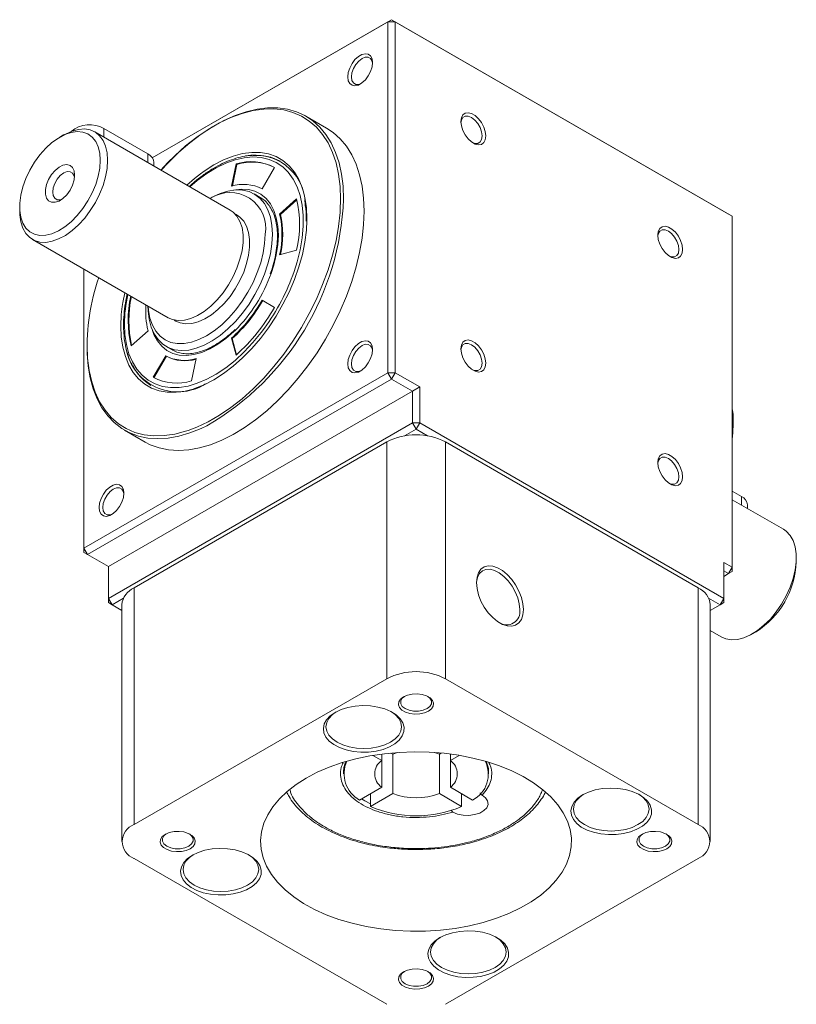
# Model space of a CAD drawing. Header units: millimetres. Extents: x 2723 to 3130, y 721 to 1006.
# Tile 6 of 8: x 3021 to 3066, y 764 to 821. Entities that reach past the tile are written whole.
import ezdxf

# ---------------------------------------------------------------- set-up
doc = ezdxf.new("R2010")
doc.units = ezdxf.units.MM
doc.layers.add('產品', color=7, linetype='Continuous')

# ---------------------------------------------------------------- blocks, each defined once
blk = doc.blocks.new('A$C7F325331')
at = {"color": 0, "linetype": 'Continuous', "lineweight": 15}
for p, q in [((7.68, 49.454), (21.531, 57.45)), ((21.319, 57.327), (7.68, 49.454)), ((21.319, 57.327), (21.531, 57.45)), ((21.319, 36.995), (21.319, 57.327)), ((21.744, 57.327), (21.319, 57.327)), ((21.744, 57.327), (21.531, 57.45)), ((21.531, 57.45), (41.048, 46.183)), ((41.26, 46.061), (21.744, 57.327)), ((21.744, 57.327), (21.744, 36.995)), ((17.765, 51.173), (16.577, 51.858)), ((2.545, 50.774), (2.333, 50.652)), ((12.194, 46.421), (4.345, 50.953)), ((7.425, 49.672), (4.879, 51.142)), ((4.879, 51.142), (4.879, 50.645)), ((7.425, 49.672), (7.425, 49.175)), ((7.776, 48.972), (7.776, 49.182)), ((12.528, 49.092), (12.264, 47.804)), ((12.57, 49.068), (12.314, 47.817)), ((12.57, 49.068), (12.528, 49.092)), ((14.033, 47.646), (14.753, 48.893)), ((13.92, 47.157), (13.581, 47.353)), ((11.03, 47.1), (11.024, 47.097)), ((14.086, 47.048), (13.92, 47.157)), ((16.038, 47.065), (15.054, 46.193)), ((16.051, 47.015), (15.097, 46.169)), ((18.563, 46.422), (18.583, 47.051)), ((0, 46.61), (0, 46.365)), ((12.589, 46.125), (12.492, 46.181)), ((15.097, 46.169), (15.054, 46.193)), ((16.596, 45.875), (16.594, 45.778)), ((16.631, 45.924), (16.63, 45.82)), ((41.26, 46.061), (41.048, 46.183)), ((41.26, 25.729), (41.26, 46.061)), ((0.746, 44.717), (8.595, 40.186)), ((15.054, 43.835), (16.038, 44.098)), ((3.712, 43.004), (3.712, 26.831)), ((14.753, 40.787), (14.033, 41.203)), ((7.425, 40.861), (7.425, 40.854)), ((8.952, 40.049), (9.049, 39.993)), ((6.448, 38.562), (7.432, 39.434)), ((12.264, 39.002), (12.528, 38.019)), ((12.307, 38.978), (12.264, 39.002)), ((12.307, 38.978), (12.557, 38.045)), ((8.481, 38.519), (8.82, 38.324)), ((8.453, 37.981), (7.733, 36.734)), ((8.495, 37.957), (7.776, 36.71)), ((8.495, 37.957), (8.453, 37.981)), ((9.958, 36.535), (10.222, 37.823)), ((3.712, 26.831), (21.319, 36.995)), ((21.531, 36.628), (3.924, 26.464)), ((21.531, 36.628), (21.319, 36.995)), ((21.744, 36.995), (21.319, 36.995)), ((21.531, 36.628), (21.744, 36.995)), ((22.741, 35.93), (21.531, 36.628)), ((21.744, 36.995), (23.165, 36.175)), ((23.165, 36.175), (22.741, 35.93)), ((23.165, 36.175), (23.165, 34.093)), ((22.741, 35.93), (5.134, 25.766)), ((22.741, 34.093), (22.741, 35.93)), ((41.268, 34.8), (41.26, 34.935)), ((5.134, 23.928), (22.741, 34.093)), ((6.078, 33.671), (7.266, 32.986)), ((22.953, 33.725), (22.289, 33.342)), ((22.953, 33.725), (22.741, 34.093)), ((23.165, 34.093), (22.741, 34.093)), ((22.953, 33.725), (23.165, 34.093)), ((23.616, 33.342), (22.953, 33.725)), ((23.165, 34.093), (40.772, 23.928)), ((6.619, 24.541), (21.256, 32.99)), ((21.256, 19.273), (21.256, 32.99)), ((24.65, 32.99), (24.65, 19.273)), ((24.65, 32.99), (39.287, 24.541)), ((41.79, 29.834), (41.26, 30.14)), ((41.79, 29.834), (41.79, 29.336)), ((44.226, 27.93), (41.26, 29.642)), ((42.141, 29.133), (42.141, 29.344)), ((3.924, 26.464), (3.712, 26.831)), ((3.712, 26.831), (3.712, 26.586)), ((3.924, 26.464), (3.712, 26.586)), ((3.924, 26.464), (5.134, 25.766)), ((44.972, 26.037), (44.972, 26.282)), ((5.134, 25.766), (5.134, 23.928)), ((40.772, 26.011), (41.26, 25.729)), ((40.772, 23.928), (40.772, 26.011)), ((41.048, 25.361), (41.26, 25.729)), ((41.26, 25.484), (41.26, 25.729)), ((41.048, 25.361), (40.772, 25.521)), ((40.772, 25.202), (41.048, 25.361)), ((41.26, 25.484), (41.048, 25.361)), ((6.619, 24.541), (6.619, 10.823)), ((39.287, 10.823), (39.287, 24.541)), ((5.346, 23.561), (5.134, 23.928)), ((5.134, 23.683), (5.134, 23.928)), ((5.134, 23.683), (5.346, 23.561)), ((6.009, 23.944), (5.346, 23.561)), ((5.346, 23.561), (5.916, 23.232)), ((5.916, 23.561), (5.916, 9.843)), ((40.56, 23.561), (39.896, 23.944)), ((39.99, 9.843), (39.99, 23.561)), ((39.99, 23.232), (40.56, 23.561)), ((40.56, 23.561), (40.772, 23.928)), ((40.772, 23.683), (40.56, 23.561)), ((40.772, 23.683), (40.772, 23.928)), ((39.99, 22.062), (40.627, 21.694)), ((42.427, 21.873), (42.639, 21.995)), ((6.619, 10.823), (21.256, 19.273)), ((24.65, 19.273), (39.287, 10.823)), ((20.458, 14.835), (20.968, 14.541)), ((20.968, 14.541), (20.968, 14.911)), ((21.497, 14.97), (21.604, 14.908)), ((21.879, 15.002), (21.604, 14.908)), ((21.604, 14.908), (21.604, 12.616)), ((24.301, 14.908), (24.026, 15.002)), ((24.408, 14.97), (24.301, 14.908)), ((24.301, 14.908), (24.301, 12.616)), ((24.938, 14.541), (24.938, 14.911)), ((25.447, 14.835), (24.938, 14.541)), ((20.968, 14.541), (20.968, 12.984)), ((24.938, 14.541), (24.938, 12.984)), ((18.753, 13.91), (18.753, 13.762)), ((27.153, 13.762), (27.153, 13.91)), ((20.968, 12.984), (19.682, 12.242)), ((21.604, 12.616), (20.318, 11.874)), ((20.318, 12.609), (20.318, 11.874)), ((24.301, 12.616), (25.587, 11.874)), ((24.938, 12.984), (26.224, 12.242)), ((25.587, 12.609), (25.587, 11.874)), ((21.256, 0.414), (6.619, 8.863)), ((39.287, 8.863), (24.65, 0.414))]:
    blk.add_line(p, q, dxfattribs=at)
at = {"color": 0, "linetype": 'Continuous', "lineweight": 15, "flags": 128}
for points in [[(20.437, 54.966), (20.408, 55.184), (20.323, 55.35), (20.188, 55.452), (20.015, 55.48), (19.818, 55.434), (19.613, 55.315), (19.416, 55.135), (19.243, 54.907), (19.109, 54.65), (19.024, 54.385), (18.995, 54.134), (19.024, 53.916), (19.109, 53.749), (19.243, 53.648), (19.416, 53.619), (19.613, 53.666), (19.818, 53.785), (20.015, 53.965), (20.188, 54.193), (20.323, 54.45), (20.408, 54.715), (20.437, 54.966)], [(20.435, 54.901), (20.407, 55.046), (20.32, 55.194), (20.183, 55.272), (20.012, 55.274), (19.822, 55.199), (19.632, 55.055), (19.46, 54.855), (19.324, 54.619), (19.237, 54.37), (19.207, 54.134), (19.237, 53.931), (19.324, 53.784), (19.46, 53.705), (19.632, 53.703), (19.771, 53.751)], [(8.196, 48.73), (8.601, 49.165), (9.222, 49.771), (9.859, 50.321), (10.508, 50.813), (11.164, 51.242), (11.82, 51.604), (12.473, 51.897), (13.117, 52.119), (13.747, 52.267), (14.358, 52.341), (14.945, 52.34), (15.504, 52.265), (16.03, 52.114), (16.519, 51.891), (16.968, 51.596), (17.373, 51.233), (17.73, 50.802), (18.037, 50.309), (18.292, 49.757), (18.492, 49.15), (18.636, 48.494), (18.708, 47.965)], [(18.583, 47.051), (18.553, 47.794), (18.465, 48.496), (18.318, 49.153), (18.115, 49.759), (17.856, 50.309), (17.544, 50.798), (17.181, 51.224), (16.77, 51.581), (16.315, 51.868), (15.819, 52.082), (15.286, 52.222), (14.721, 52.285), (14.128, 52.273), (13.511, 52.184), (12.876, 52.02), (12.228, 51.782), (11.572, 51.471), (10.914, 51.091), (10.258, 50.644), (9.61, 50.134), (8.975, 49.565), (8.586, 49.181)], [(26.99, 50.715), (26.96, 50.966), (26.875, 51.231), (26.741, 51.488), (26.568, 51.716), (26.371, 51.896), (26.166, 52.015), (25.969, 52.062), (25.796, 52.033), (25.662, 51.932), (25.576, 51.765), (25.547, 51.548), (25.576, 51.296), (25.662, 51.031), (25.796, 50.775), (25.969, 50.547), (26.166, 50.366), (26.371, 50.248), (26.568, 50.201), (26.741, 50.229), (26.875, 50.331), (26.96, 50.497), (26.99, 50.715)], [(26.777, 50.715), (26.747, 50.952), (26.66, 51.2), (26.524, 51.436), (26.352, 51.636), (26.162, 51.78), (25.972, 51.855), (25.801, 51.854), (25.665, 51.775), (25.577, 51.627), (25.549, 51.483)], [(4.667, 49.304), (4.637, 49.719), (4.547, 50.088), (4.4, 50.402), (4.199, 50.653), (3.95, 50.834), (3.659, 50.94), (3.334, 50.969), (2.983, 50.92), (2.615, 50.795), (2.239, 50.595), (1.867, 50.328), (1.506, 49.999), (1.167, 49.617), (0.858, 49.193), (0.587, 48.736), (0.361, 48.259), (0.187, 47.774), (0.068, 47.294), (0.008, 46.831), (0.008, 46.398), (0.068, 46.004), (0.187, 45.662), (0.361, 45.379), (0.587, 45.162), (0.858, 45.018), (1.167, 44.95), (1.506, 44.96), (1.867, 45.048), (2.239, 45.211), (2.615, 45.445), (2.983, 45.744), (3.334, 46.1), (3.659, 46.505), (3.95, 46.947), (4.199, 47.415), (4.4, 47.898), (4.547, 48.382), (4.637, 48.855), (4.667, 49.304)], [(2.545, 50.774), (2.643, 50.828), (3.03, 51), (3.406, 51.098), (3.762, 51.119), (4.089, 51.063), (4.38, 50.932), (4.628, 50.728), (4.827, 50.456), (4.973, 50.123), (5.061, 49.736), (5.091, 49.304)], [(19.94, 46.365), (19.911, 47.106), (19.824, 47.808), (19.68, 48.465), (19.48, 49.071), (19.225, 49.624), (18.918, 50.117), (18.561, 50.547), (18.156, 50.911), (17.765, 51.173)], [(26.213, 50.333), (26.352, 50.285), (26.524, 50.287), (26.66, 50.365), (26.747, 50.513), (26.777, 50.715)], [(10.477, 48.53), (10.68, 48.677), (11.243, 49.036), (11.806, 49.327), (12.363, 49.547), (12.908, 49.693), (13.435, 49.763), (13.937, 49.758), (14.41, 49.676), (14.848, 49.519), (15.247, 49.289), (15.602, 48.988), (15.909, 48.619), (16.165, 48.186), (16.367, 47.695), (16.513, 47.15), (16.602, 46.558), (16.631, 45.924)], [(5.091, 49.304), (5.061, 48.838), (4.973, 48.349), (4.827, 47.847), (4.628, 47.346), (4.38, 46.855), (4.089, 46.388), (3.762, 45.954), (3.406, 45.565), (3.03, 45.229), (2.643, 44.954), (2.254, 44.746), (1.871, 44.611), (1.504, 44.551), (1.162, 44.569), (0.852, 44.663), (0.582, 44.831), (0.357, 45.069), (0.185, 45.373), (0.067, 45.734), (0.007, 46.145), (0, 46.365)], [(3.182, 48.447), (3.151, 48.165), (3.058, 47.867), (2.913, 47.575), (2.724, 47.313), (2.506, 47.098), (2.276, 46.946), (2.049, 46.87), (1.844, 46.874), (1.675, 46.959), (1.555, 47.118), (1.493, 47.339), (1.493, 47.605), (1.555, 47.898), (1.675, 48.196), (1.844, 48.475), (2.049, 48.716), (2.276, 48.901), (2.506, 49.016), (2.724, 49.053), (2.913, 49.008), (3.058, 48.885), (3.151, 48.693), (3.182, 48.447)], [(8.586, 49.181), (8.358, 48.942), (8.175, 48.742)], [(15.89, 42.863), (16.064, 43.42), (16.237, 44.124), (16.353, 44.813), (16.412, 45.48), (16.412, 46.116), (16.353, 46.715), (16.237, 47.269), (16.064, 47.773), (15.836, 48.221), (15.556, 48.608), (15.228, 48.929), (14.854, 49.181), (14.439, 49.36), (13.988, 49.466), (13.507, 49.496), (12.999, 49.45), (12.471, 49.329), (11.93, 49.135), (11.381, 48.868), (10.83, 48.533), (10.284, 48.134), (9.856, 47.771)], [(3.174, 48.311), (3.151, 48.411), (3.06, 48.564), (2.92, 48.645), (2.742, 48.647), (2.546, 48.57), (2.349, 48.42), (2.172, 48.213), (2.031, 47.97), (1.94, 47.712), (1.909, 47.467), (1.94, 47.258), (2.031, 47.106), (2.172, 47.024), (2.349, 47.022), (2.447, 47.052)], [(9.685, 47.87), (10.123, 48.253), (10.477, 48.53)], [(18.708, 47.965), (18.723, 47.792), (18.752, 47.051)], [(11.03, 47.1), (11.146, 47.165), (11.606, 47.38), (12.057, 47.521), (12.491, 47.587), (12.9, 47.577), (13.279, 47.49), (13.621, 47.329), (13.921, 47.096), (14.173, 46.794), (14.374, 46.429), (14.519, 46.006), (14.608, 45.534), (14.637, 45.018)], [(12.383, 47.578), (12.397, 47.58), (12.833, 47.633), (13.244, 47.609), (13.623, 47.51), (13.965, 47.336), (14.263, 47.092), (14.515, 46.78), (14.714, 46.405), (14.859, 45.974), (14.947, 45.493), (14.977, 44.969), (14.947, 44.412), (14.859, 43.829), (14.714, 43.231), (14.556, 42.739)], [(7.266, 32.986), (7.564, 32.832), (8.072, 32.645), (8.615, 32.532), (9.189, 32.494), (9.789, 32.53), (10.41, 32.642), (11.047, 32.827), (11.696, 33.085), (12.352, 33.413), (13.008, 33.809), (13.661, 34.269), (14.305, 34.791), (14.935, 35.37), (15.546, 36.001), (16.133, 36.68), (16.692, 37.401), (17.218, 38.159), (17.707, 38.947), (18.156, 39.76), (18.561, 40.591), (18.918, 41.434), (19.225, 42.281), (19.48, 43.128), (19.68, 43.966), (19.824, 44.789), (19.911, 45.591), (19.94, 46.365)], [(12.194, 46.421), (12.358, 46.308), (12.583, 46.069), (12.756, 45.766), (12.873, 45.404), (12.933, 44.994), (12.933, 44.544), (12.873, 44.065), (12.756, 43.568), (12.583, 43.065), (12.358, 42.567), (12.088, 42.087), (11.778, 41.635), (11.436, 41.223), (11.069, 40.859), (10.686, 40.552), (10.297, 40.31), (9.91, 40.138), (9.534, 40.04), (9.178, 40.019), (8.851, 40.075), (8.595, 40.186)], [(9.752, 33.654), (10.258, 33.846), (10.914, 34.157), (11.572, 34.537), (12.228, 34.984), (12.876, 35.494), (13.511, 36.062), (14.128, 36.686), (14.721, 37.358), (15.286, 38.075), (15.819, 38.829), (16.315, 39.616), (16.77, 40.428), (17.181, 41.26), (17.544, 42.104), (17.856, 42.954), (18.115, 43.803), (18.318, 44.643), (18.465, 45.47), (18.553, 46.274), (18.563, 46.422)], [(12.589, 46.125), (12.75, 46.013), (12.97, 45.778), (13.14, 45.48), (13.256, 45.124), (13.315, 44.721), (13.315, 44.278), (13.256, 43.807), (13.14, 43.319), (12.97, 42.824), (12.75, 42.335), (12.484, 41.862), (12.179, 41.418), (11.843, 41.012), (11.482, 40.654), (11.106, 40.353), (10.723, 40.115), (10.342, 39.946), (9.973, 39.85), (9.623, 39.829), (9.301, 39.884), (9.049, 39.993)], [(16.63, 45.82), (16.602, 45.257), (16.513, 44.563), (16.367, 43.849), (16.165, 43.125), (15.909, 42.397), (15.602, 41.673), (15.247, 40.962), (14.848, 40.271), (14.41, 39.608), (13.937, 38.981), (13.435, 38.395), (12.908, 37.858), (12.363, 37.375), (11.806, 36.951), (11.243, 36.592), (10.68, 36.301), (10.123, 36.081), (10.045, 36.056)], [(38.39, 44.134), (38.36, 44.385), (38.275, 44.65), (38.141, 44.907), (37.968, 45.135), (37.771, 45.315), (37.566, 45.434), (37.369, 45.481), (37.196, 45.452), (37.062, 45.351), (36.976, 45.184), (36.947, 44.967), (36.976, 44.715), (37.062, 44.45), (37.196, 44.193), (37.369, 43.966), (37.566, 43.785), (37.771, 43.667), (37.968, 43.62), (38.141, 43.648), (38.275, 43.75), (38.36, 43.916), (38.39, 44.134)], [(38.177, 44.134), (38.147, 44.371), (38.06, 44.619), (37.924, 44.855), (37.752, 45.055), (37.562, 45.199), (37.372, 45.274), (37.201, 45.272), (37.065, 45.194), (36.977, 45.046), (36.949, 44.902)], [(14.637, 45.018), (14.608, 44.469), (14.519, 43.894), (14.374, 43.303), (14.173, 42.707), (13.921, 42.114), (13.621, 41.535), (13.279, 40.979), (12.9, 40.454), (12.491, 39.971), (12.057, 39.536), (11.606, 39.158), (11.146, 38.841), (10.685, 38.591), (10.228, 38.413), (9.785, 38.309), (9.363, 38.281), (8.968, 38.33), (8.606, 38.454), (8.285, 38.652), (8.009, 38.92), (7.782, 39.254), (7.608, 39.648), (7.491, 40.097), (7.432, 40.592), (7.425, 40.854)], [(7.431, 40.858), (7.454, 40.605), (7.54, 40.152), (7.683, 39.749), (7.879, 39.402), (8.126, 39.118), (8.419, 38.902), (8.753, 38.757), (9.122, 38.685), (9.52, 38.688), (9.94, 38.766), (10.376, 38.917), (10.819, 39.139), (11.262, 39.429), (11.697, 39.78), (12.118, 40.188), (12.516, 40.644), (12.885, 41.142), (13.219, 41.673), (13.511, 42.227), (13.758, 42.796), (13.954, 43.369), (14.097, 43.937), (14.184, 44.49), (14.213, 45.018)], [(37.613, 43.752), (37.752, 43.704), (37.924, 43.706), (38.06, 43.784), (38.147, 43.932), (38.177, 44.134)], [(5.937, 40.836), (5.973, 41.065), (6.085, 41.635)], [(10.045, 36.056), (9.578, 35.935), (9.051, 35.865), (8.549, 35.87), (8.076, 35.952), (7.638, 36.109), (7.239, 36.339), (6.884, 36.64), (6.577, 37.009), (6.321, 37.442), (6.119, 37.933), (5.973, 38.478), (5.884, 39.07), (5.855, 39.703), (5.884, 40.371), (5.937, 40.836)], [(6.067, 39.826), (6.096, 39.207), (6.184, 38.63), (6.329, 38.1), (6.53, 37.623), (6.784, 37.205), (7.088, 36.851), (7.44, 36.564), (7.835, 36.348), (8.268, 36.205), (8.735, 36.137), (9.23, 36.145), (9.749, 36.229), (10.284, 36.387), (10.83, 36.617), (11.381, 36.918), (11.93, 37.286), (12.471, 37.717), (12.999, 38.205), (13.507, 38.745), (13.988, 39.332), (14.176, 39.582)], [(12.47, 39.45), (12.397, 39.38), (11.943, 38.983), (11.477, 38.646), (11.009, 38.376), (10.543, 38.175), (10.089, 38.048), (9.653, 37.995), (9.242, 38.019), (8.863, 38.118), (8.521, 38.291), (8.223, 38.536), (7.971, 38.848), (7.772, 39.223), (7.688, 39.444)], [(20.437, 38.338), (20.408, 38.555), (20.323, 38.722), (20.188, 38.823), (20.015, 38.852), (19.818, 38.805), (19.613, 38.686), (19.416, 38.506), (19.243, 38.278), (19.109, 38.021), (19.024, 37.756), (18.995, 37.505), (19.024, 37.287), (19.109, 37.121), (19.243, 37.019), (19.416, 36.991), (19.613, 37.038), (19.818, 37.156), (20.015, 37.337), (20.188, 37.565), (20.323, 37.821), (20.408, 38.086), (20.437, 38.338)], [(26.99, 37.551), (26.96, 37.802), (26.875, 38.067), (26.741, 38.324), (26.568, 38.552), (26.371, 38.732), (26.166, 38.851), (25.969, 38.898), (25.796, 38.869), (25.662, 38.768), (25.576, 38.601), (25.547, 38.383), (25.576, 38.132), (25.662, 37.867), (25.796, 37.61), (25.969, 37.382), (26.166, 37.202), (26.371, 37.083), (26.568, 37.036), (26.741, 37.065), (26.875, 37.166), (26.96, 37.333), (26.99, 37.551)], [(10.838, 33.927), (10.508, 33.77), (9.859, 33.513), (9.222, 33.328), (8.601, 33.216), (8.001, 33.18), (7.428, 33.218), (6.884, 33.331), (6.376, 33.518), (5.907, 33.777), (5.479, 34.107), (5.098, 34.504), (4.765, 34.966), (4.484, 35.489), (4.257, 36.069), (4.084, 36.702), (3.969, 37.382), (3.91, 38.104), (3.903, 38.528)], [(20.435, 38.273), (20.407, 38.417), (20.32, 38.565), (20.183, 38.644), (20.012, 38.645), (19.822, 38.57), (19.632, 38.426), (19.46, 38.226), (19.324, 37.99), (19.237, 37.742), (19.207, 37.505), (19.237, 37.303), (19.324, 37.155), (19.46, 37.077), (19.632, 37.075), (19.771, 37.123)], [(26.777, 37.551), (26.747, 37.788), (26.66, 38.036), (26.524, 38.272), (26.352, 38.472), (26.162, 38.616), (25.972, 38.691), (25.801, 38.689), (25.665, 38.611), (25.577, 38.463), (25.549, 38.318)], [(3.917, 38.064), (3.933, 37.834), (4.021, 37.131), (4.168, 36.475), (4.371, 35.869), (4.63, 35.319), (4.942, 34.829), (5.305, 34.404), (5.716, 34.047), (6.171, 33.76), (6.667, 33.545), (7.2, 33.406), (7.765, 33.342), (8.358, 33.355), (8.975, 33.444), (9.61, 33.608), (9.752, 33.654)], [(26.213, 37.168), (26.352, 37.12), (26.524, 37.122), (26.66, 37.201), (26.747, 37.349), (26.777, 37.551)], [(41.26, 33.621), (41.281, 34.291), (41.268, 34.8)], [(38.39, 30.97), (38.36, 31.221), (38.275, 31.486), (38.141, 31.743), (37.968, 31.971), (37.771, 32.151), (37.566, 32.27), (37.369, 32.317), (37.196, 32.288), (37.062, 32.186), (36.976, 32.02), (36.947, 31.802), (36.976, 31.551), (37.062, 31.286), (37.196, 31.029), (37.369, 30.801), (37.566, 30.621), (37.771, 30.502), (37.968, 30.455), (38.141, 30.484), (38.275, 30.585), (38.36, 30.752), (38.39, 30.97)], [(38.177, 30.97), (38.147, 31.206), (38.06, 31.455), (37.924, 31.691), (37.752, 31.891), (37.562, 32.035), (37.372, 32.11), (37.201, 32.108), (37.065, 32.03), (36.977, 31.882), (36.949, 31.737)], [(37.613, 30.587), (37.752, 30.539), (37.924, 30.541), (38.06, 30.62), (38.147, 30.767), (38.177, 30.97)], [(6.037, 30.025), (6.008, 30.242), (5.923, 30.409), (5.788, 30.51), (5.615, 30.539), (5.418, 30.492), (5.213, 30.373), (5.016, 30.193), (4.843, 29.965), (4.709, 29.708), (4.624, 29.443), (4.595, 29.192), (4.624, 28.974), (4.709, 28.808), (4.843, 28.706), (5.016, 28.678), (5.213, 28.725), (5.418, 28.843), (5.615, 29.024), (5.788, 29.252), (5.923, 29.508), (6.008, 29.773), (6.037, 30.025)], [(6.035, 29.96), (6.007, 30.104), (5.92, 30.252), (5.783, 30.331), (5.612, 30.332), (5.422, 30.258), (5.232, 30.113), (5.06, 29.913), (4.924, 29.677), (4.837, 29.429), (4.807, 29.192), (4.837, 28.99), (4.924, 28.842), (5.06, 28.764), (5.232, 28.762), (5.371, 28.81)], [(40.627, 21.694), (40.883, 21.583), (41.21, 21.528), (41.566, 21.549), (41.942, 21.647), (42.329, 21.818), (42.718, 22.06), (43.101, 22.367), (43.468, 22.731), (43.81, 23.144), (44.12, 23.595), (44.39, 24.076), (44.615, 24.573), (44.787, 25.076), (44.905, 25.573), (44.965, 26.052), (44.965, 26.502), (44.905, 26.913), (44.787, 27.274), (44.615, 27.577), (44.39, 27.816), (44.226, 27.93)], [(29.168, 23.278), (29.138, 23.621), (29.051, 23.984), (28.909, 24.349), (28.719, 24.703), (28.489, 25.028), (28.23, 25.311), (27.952, 25.539), (27.669, 25.703), (27.391, 25.795), (27.132, 25.811), (26.902, 25.751), (26.712, 25.617), (26.57, 25.416), (26.483, 25.154), (26.453, 24.846), (26.483, 24.503), (26.57, 24.14), (26.712, 23.774), (26.902, 23.421), (27.132, 23.096), (27.391, 22.813), (27.669, 22.585), (27.952, 22.421), (28.23, 22.329), (28.489, 22.312), (28.719, 22.372), (28.909, 22.506), (29.051, 22.708), (29.138, 22.969), (29.168, 23.278)], [(28.956, 23.278), (28.927, 23.606), (28.84, 23.952), (28.701, 24.3), (28.515, 24.634), (28.291, 24.939), (28.039, 25.2), (27.772, 25.405), (27.502, 25.544), (27.241, 25.611), (27.002, 25.602), (26.796, 25.519), (26.632, 25.365), (26.518, 25.147), (26.46, 24.875), (26.454, 24.783)], [(22.231, 18.226), (22.057, 18.092), (21.956, 17.935), (21.935, 17.768), (21.997, 17.604), (22.136, 17.457), (22.341, 17.338), (22.596, 17.258), (22.88, 17.222), (23.17, 17.234), (23.442, 17.293), (23.674, 17.393), (23.848, 17.527), (23.949, 17.684), (23.97, 17.852), (23.908, 18.015), (23.769, 18.163), (23.564, 18.281), (23.309, 18.361), (23.025, 18.397), (22.736, 18.385), (22.464, 18.326), (22.231, 18.226)], [(18.27, 17.322), (17.987, 17.124), (17.773, 16.899), (17.638, 16.654), (17.585, 16.399), (17.617, 16.143), (17.732, 15.895), (17.926, 15.664), (18.193, 15.459), (18.522, 15.286), (18.902, 15.152), (19.319, 15.062), (19.758, 15.02), (20.202, 15.026), (20.637, 15.08), (21.046, 15.182), (21.414, 15.326), (21.729, 15.507), (21.978, 15.72), (22.153, 15.956), (22.248, 16.207), (22.259, 16.464), (22.185, 16.717), (22.029, 16.957), (21.798, 17.177), (21.499, 17.367), (21.142, 17.521), (20.742, 17.633), (20.313, 17.699), (19.869, 17.718), (19.427, 17.687), (19.003, 17.609), (18.613, 17.486), (18.27, 17.322)], [(22.276, 18.25), (22.151, 18.143), (22.064, 17.989), (22.064, 17.826), (22.151, 17.672), (22.316, 17.54), (22.544, 17.445), (22.812, 17.394), (23.093, 17.394), (23.361, 17.445), (23.589, 17.54), (23.755, 17.672), (23.842, 17.826), (23.842, 17.989), (23.755, 18.143), (23.629, 18.25)], [(18.324, 17.353), (18.104, 17.192), (17.901, 16.973), (17.777, 16.736), (17.735, 16.49), (17.777, 16.243), (17.901, 16.006), (18.104, 15.787), (18.376, 15.596), (18.708, 15.438), (19.086, 15.322), (19.497, 15.25), (19.925, 15.225), (20.352, 15.25), (20.763, 15.322), (21.141, 15.438), (21.473, 15.596), (21.745, 15.787), (21.948, 16.006), (22.072, 16.243), (22.115, 16.49), (22.072, 16.736), (21.948, 16.973), (21.745, 17.192), (21.525, 17.353)], [(16.589, 13.517), (16.004, 13.145), (15.485, 12.743), (15.035, 12.313), (14.659, 11.86), (14.36, 11.389), (14.142, 10.903), (14.006, 10.407), (13.953, 9.906), (13.985, 9.404), (14.1, 8.907), (14.298, 8.418), (14.577, 7.942), (14.934, 7.484), (15.365, 7.049), (15.868, 6.639), (16.437, 6.259), (17.066, 5.913), (17.751, 5.603), (18.484, 5.333), (19.259, 5.105), (20.068, 4.922), (20.905, 4.784), (21.76, 4.693), (22.627, 4.651), (23.496, 4.657), (24.361, 4.711), (25.212, 4.814), (26.042, 4.963), (26.844, 5.158), (27.609, 5.397), (28.33, 5.677), (29.002, 5.996), (29.617, 6.351), (30.169, 6.739), (30.655, 7.155), (31.068, 7.597), (31.406, 8.06), (31.665, 8.539), (31.842, 9.03), (31.936, 9.529), (31.947, 10.031), (31.873, 10.532), (31.717, 11.025), (31.478, 11.508), (31.16, 11.975), (30.765, 12.423), (30.297, 12.846), (29.761, 13.241), (29.161, 13.605), (28.503, 13.933), (27.793, 14.223), (27.039, 14.472), (26.246, 14.678), (25.422, 14.839), (24.575, 14.954), (23.713, 15.02), (22.844, 15.038), (21.976, 15.008), (21.117, 14.929), (20.275, 14.803), (19.458, 14.631), (18.674, 14.414), (17.93, 14.154), (17.233, 13.854), (16.589, 13.517)], [(32.599, 12.546), (32.316, 12.348), (32.103, 12.123), (31.967, 11.878), (31.915, 11.623), (31.946, 11.367), (32.062, 11.119), (32.256, 10.888), (32.523, 10.683), (32.852, 10.51), (33.232, 10.376), (33.648, 10.286), (34.087, 10.244), (34.532, 10.25), (34.967, 10.304), (35.375, 10.406), (35.744, 10.55), (36.058, 10.731), (36.308, 10.944), (36.483, 11.18), (36.577, 11.431), (36.588, 11.688), (36.514, 11.941), (36.359, 12.181), (36.127, 12.401), (35.828, 12.591), (35.472, 12.745), (35.072, 12.857), (34.642, 12.923), (34.198, 12.942), (33.757, 12.911), (33.333, 12.833), (32.942, 12.71), (32.599, 12.546)], [(32.654, 12.577), (32.433, 12.416), (32.231, 12.197), (32.106, 11.96), (32.064, 11.714), (32.106, 11.467), (32.231, 11.23), (32.433, 11.011), (32.705, 10.82), (33.037, 10.662), (33.416, 10.546), (33.827, 10.474), (34.254, 10.449), (34.681, 10.474), (35.092, 10.546), (35.471, 10.662), (35.803, 10.82), (36.075, 11.011), (36.277, 11.23), (36.402, 11.467), (36.444, 11.714), (36.402, 11.96), (36.277, 12.197), (36.075, 12.416), (35.854, 12.577)], [(20.318, 12.021), (19.982, 12.196), (19.798, 12.309)], [(25.083, 11.553), (25.356, 11.437), (25.675, 11.37), (26.014, 11.357), (26.345, 11.4), (26.643, 11.494), (26.883, 11.632), (27.046, 11.804), (27.119, 11.995), (27.097, 12.191), (26.981, 12.375), (26.78, 12.533)], [(8.431, 10.259), (8.257, 10.125), (8.156, 9.968), (8.135, 9.801), (8.197, 9.637), (8.336, 9.49), (8.541, 9.372), (8.796, 9.291), (9.08, 9.256), (9.37, 9.268), (9.642, 9.326), (9.874, 9.427), (10.048, 9.561), (10.149, 9.718), (10.17, 9.885), (10.108, 10.049), (9.969, 10.196), (9.764, 10.314), (9.509, 10.395), (9.225, 10.43), (8.936, 10.418), (8.664, 10.36), (8.431, 10.259)], [(8.476, 10.284), (8.351, 10.177), (8.264, 10.022), (8.264, 9.86), (8.351, 9.705), (8.516, 9.574), (8.744, 9.478), (9.012, 9.428), (9.293, 9.428), (9.561, 9.478), (9.789, 9.574), (9.955, 9.705), (10.042, 9.86), (10.042, 10.022), (9.955, 10.177), (9.831, 10.282)], [(36.031, 10.259), (35.857, 10.125), (35.756, 9.968), (35.735, 9.801), (35.797, 9.637), (35.936, 9.49), (36.141, 9.372), (36.396, 9.291), (36.68, 9.256), (36.97, 9.268), (37.242, 9.326), (37.474, 9.427), (37.648, 9.561), (37.749, 9.718), (37.77, 9.885), (37.708, 10.049), (37.569, 10.196), (37.364, 10.314), (37.109, 10.395), (36.825, 10.43), (36.536, 10.418), (36.264, 10.36), (36.031, 10.259)], [(36.076, 10.284), (35.951, 10.177), (35.864, 10.022), (35.864, 9.86), (35.951, 9.705), (36.116, 9.574), (36.344, 9.478), (36.612, 9.428), (36.893, 9.428), (37.161, 9.478), (37.389, 9.574), (37.555, 9.705), (37.642, 9.86), (37.642, 10.022), (37.555, 10.177), (37.429, 10.284)], [(9.997, 9.05), (9.713, 8.852), (9.5, 8.627), (9.365, 8.382), (9.312, 8.127), (9.344, 7.871), (9.459, 7.623), (9.653, 7.392), (9.92, 7.186), (10.249, 7.014), (10.629, 6.88), (11.046, 6.79), (11.484, 6.748), (11.929, 6.754), (12.364, 6.808), (12.773, 6.909), (13.141, 7.053), (13.456, 7.235), (13.705, 7.448), (13.88, 7.684), (13.975, 7.935), (13.985, 8.191), (13.912, 8.445), (13.756, 8.685), (13.525, 8.904), (13.225, 9.094), (12.869, 9.248), (12.469, 9.361), (12.039, 9.427), (11.596, 9.445), (11.154, 9.415), (10.73, 9.337), (10.34, 9.214), (9.997, 9.05)], [(10.051, 9.081), (9.83, 8.92), (9.628, 8.701), (9.503, 8.464), (9.461, 8.217), (9.503, 7.971), (9.628, 7.734), (9.83, 7.515), (10.103, 7.323), (10.435, 7.166), (10.813, 7.049), (11.224, 6.977), (11.651, 6.953), (12.079, 6.977), (12.489, 7.049), (12.868, 7.166), (13.2, 7.323), (13.472, 7.515), (13.675, 7.734), (13.799, 7.971), (13.841, 8.217), (13.799, 8.464), (13.675, 8.701), (13.472, 8.92), (13.251, 9.081)], [(24.326, 4.274), (24.043, 4.076), (23.83, 3.851), (23.694, 3.606), (23.642, 3.351), (23.673, 3.095), (23.788, 2.847), (23.983, 2.616), (24.249, 2.41), (24.579, 2.238), (24.958, 2.104), (25.375, 2.014), (25.814, 1.972), (26.259, 1.978), (26.693, 2.032), (27.102, 2.133), (27.471, 2.277), (27.785, 2.459), (28.035, 2.672), (28.21, 2.908), (28.304, 3.159), (28.315, 3.415), (28.241, 3.669), (28.086, 3.909), (27.854, 4.128), (27.555, 4.319), (27.199, 4.472), (26.799, 4.585), (26.369, 4.651), (25.925, 4.669), (25.483, 4.639), (25.06, 4.561), (24.669, 4.438), (24.326, 4.274)], [(24.381, 4.305), (24.16, 4.144), (23.958, 3.925), (23.833, 3.688), (23.791, 3.441), (23.833, 3.195), (23.958, 2.958), (24.16, 2.739), (24.432, 2.547), (24.764, 2.39), (25.143, 2.273), (25.554, 2.201), (25.981, 2.177), (26.408, 2.201), (26.819, 2.273), (27.198, 2.39), (27.529, 2.547), (27.802, 2.739), (28.004, 2.958), (28.129, 3.195), (28.171, 3.441), (28.129, 3.688), (28.004, 3.925), (27.802, 4.144), (27.581, 4.305)], [(22.231, 2.293), (22.057, 2.159), (21.956, 2.002), (21.935, 1.834), (21.997, 1.671), (22.136, 1.524), (22.341, 1.405), (22.596, 1.325), (22.88, 1.289), (23.17, 1.301), (23.442, 1.36), (23.674, 1.46), (23.848, 1.594), (23.949, 1.751), (23.97, 1.918), (23.908, 2.082), (23.769, 2.229), (23.564, 2.348), (23.309, 2.428), (23.025, 2.464), (22.736, 2.452), (22.464, 2.393), (22.231, 2.293)], [(22.276, 2.317), (22.151, 2.21), (22.064, 2.056), (22.064, 1.893), (22.151, 1.739), (22.316, 1.607), (22.544, 1.512), (22.812, 1.461), (23.093, 1.461), (23.361, 1.512), (23.589, 1.607), (23.755, 1.739), (23.842, 1.893), (23.842, 2.056), (23.755, 2.21), (23.629, 2.317)]]:
    blk.add_lwpolyline(points, dxfattribs=at)
at = {"color": 0, "linetype": 'Continuous', "lineweight": 15}
for centre, radius, start, end in [((4.041, 49.706), 1.662, 59.7356, 130.0117), ((7.185, 49.13), 0.593, 5.1155, 66.2046), ((13.403, 46.335), 2.892, 62.1725, 107.6084), ((13.447, 46.298), 2.905, 63.2764, 107.5596), ((13.63, 46.695), 2.914, 4.7348, 100.9801), ((13.754, 46.77), 2.82, 61.5096, 94.6384), ((12.96, 45.613), 2.299, 62.1726, 107.6084), ((12.177, 45.373), 2.067, 350.1242, 123.6589), ((2.89, 47.669), 15.875, 300.045, 357.7701), ((9.644, 45.582), 6.564, 346.9364, 13.0636), ((9.972, 45.014), 5.217, 346.9364, 13.0636), ((10.033, 44.992), 5.199, 347.2927, 13.0852), ((4.166, 46.898), 12.398, 323.8375, 341.0056), ((16.302, 38.5), 12.393, 161.1385, 182.0159), ((6.257, 45.698), 8.811, 314.8427, 340.3812), ((14.461, 39.763), 8.394, 167.807, 179.5715), ((12.797, 40.04), 6.518, 167.6384, 193.1062), ((12.875, 40.012), 6.554, 167.6746, 192.548), ((6.295, 45.612), 8.906, 312.0861, 330.3248), ((6.337, 45.588), 8.906, 312.0861, 330.3248), ((11.922, 40.548), 4.626, 175.3034, 193.9298), ((5.018, 46.334), 11.205, 312.0861, 330.3248), ((9.156, 38.945), 3.053, 187.2182, 301.8078), ((9.526, 40.015), 2.299, 242.1726, 287.6084), ((9.564, 39.976), 2.284, 242.1006, 286.5245), ((9.035, 38.625), 2.769, 205.9693, 238.7708), ((9.083, 39.292), 2.892, 242.1725, 287.6084), ((22.953, 29.715), 3.689, 62.6097, 117.3903), ((41.551, 29.291), 0.593, 5.1151, 66.2048), ((39.956, 26.238), 5.02, 302.3081, 357.6973), ((7.117, 23.441), 1.207, 114.3746, 174.3053), ((38.789, 23.441), 1.207, 5.6947, 65.6254), ((28.197, 23.156), 0.768, 234.9564, 9.1569), ((22.953, 15.997), 3.689, 62.6097, 117.3903), ((20.517, 13.759), 1.732, 154.7917, 241.1761), ((21.514, 13.762), 0.951, 125.0815, 234.9185), ((24.391, 13.762), 0.951, 305.0815, 54.9185), ((25.455, 13.737), 1.682, 297.1997, 26.8325), ((22.953, 16.254), 3.88, 249.6555, 290.3445), ((22.953, 17.961), 6.633, 246.5959, 293.4041), ((6.99, 9.843), 1.048, 110.7834, 249.2166), ((38.915, 9.843), 1.048, 290.7835, 69.2165)]:
    blk.add_arc(centre, radius, start, end, dxfattribs=at)
for points, knots in [([(13.46, 49.588), (13.403, 49.586), (13.184, 49.58), (12.783, 49.499), (12.264, 49.346), (11.734, 49.123), (11.2, 48.837), (10.669, 48.489), (10.208, 48.14), (9.931, 47.887), (9.824, 47.79)], [0, 0, 0, 0, 0.049913, 0.192146, 0.335067, 0.478435, 0.622032, 0.7657, 0.909334, 1, 1, 1, 1]), ([(14.071, 47.05), (14.093, 47.036), (14.212, 46.96), (14.389, 46.762), (14.596, 46.455), (14.753, 46.09), (14.862, 45.677), (14.921, 45.223), (14.929, 44.732), (14.887, 44.213), (14.792, 43.671), (14.668, 43.172), (14.555, 42.856), (14.509, 42.726)], [0, 0, 0, 0, 0.024315, 0.12797, 0.230616, 0.331933, 0.432272, 0.532094, 0.631726, 0.73133, 0.830983, 0.930723, 1, 1, 1, 1]), ([(16.497, 46.976), (16.502, 46.955), (16.525, 46.862), (16.533, 46.759), (16.54, 46.68)], [0, 0, 0, 0, 0.2374133, 1, 1, 1, 1]), ([(16.54, 46.68), (16.555, 46.572), (16.591, 46.316), (16.594, 46.036), (16.596, 45.875)], [0, 0, 0, 0, 0.423024, 1, 1, 1, 1]), ([(6.224, 41.554), (6.208, 41.489), (6.139, 41.199), (6.068, 40.696), (6.019, 40.162), (6.015, 39.854), (6.014, 39.752)], [0, 0, 0, 0, 0.103825, 0.463457, 0.823359, 1, 1, 1, 1]), ([(6.014, 39.752), (6.016, 39.645), (6.02, 39.334), (6.068, 38.843), (6.178, 38.298), (6.321, 37.833), (6.45, 37.575), (6.505, 37.465)], [0, 0, 0, 0, 0.1234, 0.357724, 0.592164, 0.826375, 1, 1, 1, 1]), ([(12.47, 39.506), (12.341, 39.384), (12.074, 39.133), (11.656, 38.816), (11.228, 38.545), (10.802, 38.336), (10.387, 38.19), (9.988, 38.109), (9.61, 38.091), (9.26, 38.141), (8.991, 38.223), (8.852, 38.313), (8.808, 38.342)], [0, 0, 0, 0, 0.099542, 0.205466, 0.311245, 0.416894, 0.522484, 0.628119, 0.734069, 0.840777, 0.948767, 1, 1, 1, 1]), ([(41.26, 33.181), (41.266, 33.232), (41.302, 33.53), (41.313, 33.882), (41.316, 34.178), (41.316, 34.242)], [0, 0, 0, 0, 0.141955, 0.816047, 1, 1, 1, 1]), ([(41.316, 34.242), (41.316, 34.371), (41.317, 34.543), (41.303, 34.707), (41.299, 34.749)], [0, 0, 0, 0, 0.747438, 1, 1, 1, 1]), ([(18.733, 14.408), (18.69, 14.314), (18.58, 14.075), (18.555, 13.676), (18.646, 13.234), (18.869, 12.816), (19.201, 12.435), (19.632, 12.097), (20.151, 11.803), (20.759, 11.56), (21.444, 11.375), (22.191, 11.259), (22.963, 11.221), (23.715, 11.261), (24.433, 11.367), (24.866, 11.491), (25.083, 11.553)], [0, 0, 0, 0, 0.049615, 0.125264, 0.200912, 0.275399, 0.346105, 0.416842, 0.487549, 0.558286, 0.632773, 0.708421, 0.78407, 0.858556, 0.929271, 1, 1, 1, 1]), ([(18.755, 13.91), (18.759, 14.004), (18.767, 14.186), (18.838, 14.367), (18.872, 14.455)], [0, 0, 0, 0, 0.517295, 1, 1, 1, 1]), ([(26.78, 12.533), (26.887, 12.658), (27.102, 12.908), (27.287, 13.322), (27.351, 13.756), (27.313, 14.13), (27.203, 14.345), (27.166, 14.416)], [0, 0, 0, 0, 0.214557, 0.42916, 0.655162, 0.88469, 1, 1, 1, 1]), ([(27.035, 14.451), (27.064, 14.371), (27.129, 14.199), (27.162, 14.017), (27.151, 13.917), (27.15, 13.909)], [0, 0, 0, 0, 0.4451248, 0.9585897, 1, 1, 1, 1]), ([(15.464, 12.718), (15.507, 12.628), (15.617, 12.399), (15.864, 12.049), (16.192, 11.672), (16.577, 11.316), (17.013, 10.984), (17.495, 10.68), (18.02, 10.404), (18.58, 10.158), (19.171, 9.946), (19.782, 9.767), (20.4, 9.624), (20.998, 9.519), (21.528, 9.452), (22.012, 9.409), (22.472, 9.384), (23.053, 9.373), (23.578, 9.389), (24.114, 9.426), (24.565, 9.473), (25.095, 9.55), (25.638, 9.653), (26.19, 9.786), (26.737, 9.948), (27.271, 10.139), (27.785, 10.358), (28.272, 10.604), (28.728, 10.875), (29.147, 11.172), (29.526, 11.491), (29.862, 11.832), (30.146, 12.194), (30.337, 12.483), (30.413, 12.654), (30.43, 12.693)], [0, 0, 0, 0, 0.023119, 0.05835, 0.093655, 0.128971, 0.164246, 0.199436, 0.234497, 0.269384, 0.304018, 0.338245, 0.371721, 0.403513, 0.431807, 0.453009, 0.476988, 0.501049, 0.540102, 0.555845, 0.58192, 0.608866, 0.63764, 0.667517, 0.698206, 0.72948, 0.761183, 0.793212, 0.825494, 0.857991, 0.89068, 0.923562, 0.956664, 0.990041, 1, 1, 1, 1]), ([(30.265, 12.844), (30.23, 12.742), (30.129, 12.455), (29.829, 12.01), (29.395, 11.522), (28.869, 11.084), (28.269, 10.694), (27.592, 10.347), (26.833, 10.044), (25.844, 9.747), (24.595, 9.509), (23.27, 9.416), (22.103, 9.448), (21.123, 9.551), (20.194, 9.723), (19.333, 9.958), (18.554, 10.242), (17.854, 10.573), (17.227, 10.95), (16.67, 11.375), (16.127, 11.935), (15.752, 12.436), (15.664, 12.787), (15.647, 12.858)], [0, 0, 0, 0, 0.026485, 0.074745, 0.121164, 0.166385, 0.21032, 0.254242, 0.299463, 0.345896, 0.418237, 0.492029, 0.541244, 0.590036, 0.638297, 0.684716, 0.729936, 0.773872, 0.817794, 0.863014, 0.909447, 0.981789, 1, 1, 1, 1]), ([(26.663, 12.666), (26.666, 12.659), (26.676, 12.634), (26.706, 12.595), (26.744, 12.556), (26.769, 12.54), (26.78, 12.533)], [0, 0, 0, 0, 0.126629, 0.442361, 0.760503, 1, 1, 1, 1]), ([(25.083, 11.553), (25.068, 11.563), (25.039, 11.584), (25.008, 11.624), (24.996, 11.651), (24.993, 11.659)], [0, 0, 0, 0, 0.415562, 0.831607, 1, 1, 1, 1])]:
    blk.add_open_spline(points, degree=3, knots=knots, dxfattribs=at)

msp = doc.modelspace()

# ---------------------------------------------------------------- block references
at = {"layer": '產品'}
msp.add_blockref('A$C7F325331', (3021.356, 763.676), dxfattribs=at)

doc.saveas('drawing.dxf')
